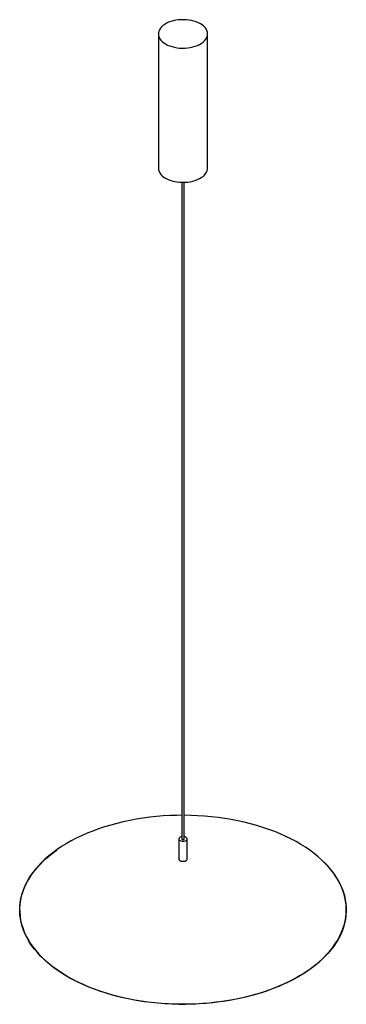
# Paper-space layout '_Isométrica' of a CAD drawing. Header units: millimetres. Extents: x -199 to 199, y -115 to 1084.
import ezdxf

# ---------------------------------------------------------------- set-up
doc = ezdxf.new("R2010")
doc.units = ezdxf.units.MM

psp = doc.layouts.new('_Isométrica')

# ---------------------------------------------------------------- linework, layer by layer
at = {"color": 7, "linetype": 'Continuous', "lineweight": 25}
for p, q in [((-30, 1066.4), (-30, 903.1)), ((30, 903.1), (30, 1066.4)), ((-1.5, 885.8), (-1.5, 86.6)), ((1.5, 86.6), (1.5, 885.8)), ((-5, 86.6), (-5, 62.1)), ((5, 62.1), (5, 86.6))]:
    psp.add_line(p, q, dxfattribs=at)
at = {"color": 7, "linetype": 'Continuous', "lineweight": 25, "flags": 128}
for points in [[(-21.2, 1054.2), (-18.8, 1052.9), (-16.2, 1051.8), (-13.3, 1050.9), (-10.3, 1050.1), (-7.2, 1049.6), (-4.1, 1049.2), (-0.8, 1049.1), (2.4, 1049.1), (5.7, 1049.4), (8.8, 1049.8), (11.9, 1050.5), (14.8, 1051.3), (17.5, 1052.3), (20, 1053.5), (22.3, 1054.8), (24.4, 1056.3), (26.1, 1057.9), (27.6, 1059.6), (28.7, 1061.3), (29.5, 1063.1), (29.9, 1065), (30, 1066.9), (29.7, 1068.7), (29.1, 1070.6), (28.2, 1072.4), (26.9, 1074.1), (25.3, 1075.7), (23.4, 1077.3), (21.2, 1078.6), (18.8, 1079.9), (16.2, 1081), (13.3, 1081.9), (10.3, 1082.7), (7.2, 1083.2), (4.1, 1083.6), (0.8, 1083.7), (-2.4, 1083.7), (-5.7, 1083.4), (-8.8, 1083), (-11.9, 1082.3), (-14.8, 1081.5), (-17.5, 1080.5), (-20, 1079.3), (-22.3, 1078), (-24.4, 1076.5), (-26.1, 1074.9), (-27.6, 1073.2), (-28.7, 1071.5), (-29.5, 1069.7), (-29.9, 1067.8), (-30, 1065.9), (-29.7, 1064.1), (-29.1, 1062.2), (-28.2, 1060.4), (-26.9, 1058.7), (-25.3, 1057.1), (-23.4, 1055.6), (-21.2, 1054.2)], [(-30, 903.1), (-30, 902.6), (-29.7, 900.8), (-29.1, 898.9), (-28.2, 897.1), (-26.9, 895.4), (-25.3, 893.8), (-23.4, 892.2), (-21.2, 890.8)], [(-21.2, 890.8), (-18.8, 889.6), (-16.2, 888.5), (-13.3, 887.6), (-10.3, 886.8), (-7.2, 886.3), (-4.1, 885.9), (-0.8, 885.8), (2.4, 885.8), (5.7, 886.1), (8.8, 886.5), (11.9, 887.2), (14.8, 888), (17.5, 889), (20, 890.2), (22.3, 891.5), (24.4, 893), (26.1, 894.6), (27.6, 896.3), (28.7, 898), (29.5, 899.8), (29.9, 901.7), (30, 903.1)], [(-1.5, 115.2), (-7.3, 115.1), (-15.7, 114.8), (-24.1, 114.4), (-32.4, 113.7), (-40.6, 112.8), (-48.8, 111.7), (-56.9, 110.4), (-64.9, 108.9), (-72.8, 107.2), (-80.5, 105.4), (-88.1, 103.3), (-95.5, 101.1), (-102.8, 98.7), (-109.9, 96.1), (-116.8, 93.3), (-123.5, 90.4), (-130, 87.3), (-136.2, 84.1), (-142.2, 80.7), (-147.9, 77.2), (-153.4, 73.5), (-158.6, 69.7), (-163.6, 65.8), (-168.2, 61.7), (-172.5, 57.6), (-176.6, 53.3), (-180.3, 49), (-183.7, 44.6), (-186.7, 40.1), (-189.5, 35.5), (-191.9, 30.8), (-193.9, 26.1), (-195.6, 21.4), (-197, 16.6), (-198, 11.8), (-198.7, 7), (-199, 2.1), (-198.9, -2.7), (-198.5, -7.6), (-197.8, -12.4), (-196.7, -17.2), (-195.2, -21.9), (-193.4, -26.7), (-191.3, -31.4), (-188.8, -36), (-186, -40.6), (-182.8, -45), (-179.4, -49.5), (-175.6, -53.8), (-171.5, -58), (-167.1, -62.1), (-162.3, -66.1), (-157.4, -70), (-152.1, -73.8), (-146.5, -77.4), (-140.7, -80.9)], [(-140.7, -80.9), (-134.7, -84.3), (-128.4, -87.5), (-121.8, -90.5), (-115.1, -93.4), (-108.2, -96.1), (-101, -98.7), (-93.7, -101), (-86.2, -103.2), (-78.6, -105.2), (-70.8, -107.1), (-62.9, -108.7), (-54.9, -110.1), (-46.8, -111.4), (-38.6, -112.4), (-30.3, -113.2), (-22, -113.9), (-13.6, -114.3), (-5.2, -114.5), (3.1, -114.6), (11.5, -114.4), (19.9, -114), (28.2, -113.4), (36.5, -112.6), (44.7, -111.6), (52.9, -110.4), (60.9, -109.1), (68.8, -107.5), (76.6, -105.7), (84.3, -103.7), (91.8, -101.6), (99.2, -99.3), (106.4, -96.8), (113.4, -94.1), (120.2, -91.3), (126.8, -88.3), (133.1, -85.1), (139.2, -81.8), (145.1, -78.3), (150.7, -74.7), (156.1, -71), (161.1, -67.1), (165.9, -63.1), (170.4, -59), (174.6, -54.8), (178.4, -50.5), (182, -46.2), (185.2, -41.7), (188.1, -37.1), (190.7, -32.5), (192.9, -27.9), (194.8, -23.1), (196.4, -18.4), (197.5, -13.6), (198.4, -8.8), (198.9, -3.9), (199, 0.9), (198.8, 5.8), (198.2, 10.6), (197.3, 15.4), (196, 20.2), (194.4, 25), (192.4, 29.7), (190.1, 34.3), (187.4, 38.9), (184.5, 43.4), (181.1, 47.9), (177.5, 52.3), (173.6, 56.5), (169.3, 60.7), (164.7, 64.8), (159.9, 68.7), (154.7, 72.6), (149.3, 76.3), (143.7, 79.8), (137.7, 83.2), (131.5, 86.5), (125.1, 89.6), (118.5, 92.6), (111.7, 95.4), (104.6, 98), (97.4, 100.5), (90, 102.8), (82.4, 104.9), (74.7, 106.8), (66.9, 108.5), (58.9, 110.1), (50.8, 111.4), (42.7, 112.5), (34.4, 113.5), (26.1, 114.2), (17.8, 114.7), (9.4, 115.1), (1.5, 115.2)], [(-1.5, 89.3), (-2.1, 89.2), (-3.3, 88.7), (-4.2, 88.1), (-4.8, 87.4), (-5, 86.7), (-4.9, 85.9), (-4.4, 85.1), (-3.5, 84.5)], [(-3.5, 84.5), (-2.5, 84), (-1.2, 83.7), (0.2, 83.7), (1.5, 83.8), (2.7, 84.1), (3.8, 84.7), (4.5, 85.3), (4.9, 86.1), (5, 86.8), (4.7, 87.6), (4, 88.3), (3, 88.9), (1.8, 89.2), (1.5, 89.3)], [(-1.5, 86.6), (-1.4, 86.2), (-1.1, 85.9)], [(-1.1, 85.9), (-0.6, 85.8), (0, 85.7), (0.6, 85.8), (1.1, 85.9), (1.4, 86.2), (1.5, 86.6)], [(171.3, 58.4), (171.4, 58.3), (175.5, 54.1), (179.3, 49.8), (182.8, 45.3), (185.9, 40.9), (188.7, 36.3), (191.2, 31.7), (193.4, 27), (195.2, 22.3), (196.6, 17.5), (197.7, 12.7), (198.5, 7.9), (198.9, 3), (198.9, -1.8), (198.6, -6.7), (197.9, -11.5), (196.9, -16.3), (195.6, -21.1), (193.8, -25.8), (191.8, -30.5), (189.4, -35.1), (186.7, -39.7), (183.6, -44.2), (180.2, -48.7), (176.5, -53), (172.5, -57.2), (168.1, -61.4), (163.5, -65.4), (158.6, -69.4), (153.4, -73.1), (147.9, -76.8), (142.1, -80.3), (136.2, -83.7), (129.9, -87), (123.4, -90.1), (116.8, -93), (109.9, -95.7), (102.8, -98.3), (95.5, -100.7), (88.1, -103), (80.5, -105), (72.7, -106.9), (64.9, -108.6), (56.9, -110.1), (48.8, -111.3), (40.6, -112.4), (32.4, -113.3), (24.1, -114), (15.7, -114.5), (7.3, -114.8), (-1, -114.8), (-9.4, -114.7), (-17.8, -114.4), (-26.1, -113.8), (-34.4, -113.1), (-42.7, -112.2), (-50.8, -111), (-58.9, -109.7), (-66.8, -108.2), (-74.7, -106.4), (-82.4, -104.5), (-89.9, -102.4), (-97.3, -100.2), (-104.6, -97.7), (-111.6, -95.1), (-118.5, -92.3), (-125.1, -89.3), (-131.5, -86.2), (-137.7, -82.9), (-143.6, -79.5), (-149.3, -75.9), (-154.7, -72.2), (-159.8, -68.4), (-164.7, -64.4), (-169.2, -60.4), (-173.5, -56.2), (-177.4, -51.9), (-181.1, -47.6), (-184.4, -43.1), (-187.4, -38.6), (-190, -34), (-192.3, -29.3), (-194.3, -24.6), (-195.9, -19.9), (-197.2, -15.1), (-198.1, -10.3), (-198.7, -5.4), (-198.9, -0.6), (-198.8, 4.2), (-198.3, 9.1), (-197.5, 13.9), (-196.3, 18.7), (-194.7, 23.4), (-192.9, 28.2), (-190.6, 32.8), (-188.1, 37.4), (-185.2, 42), (-181.9, 46.5), (-178.4, 50.8), (-174.5, 55.1), (-170.3, 59.3), (-165.8, 63.4), (-161.1, 67.4), (-156, 71.3), (-153.8, 72.9)], [(-3.5, 60), (-2.5, 59.5), (-1.2, 59.3), (0.2, 59.2), (1.5, 59.3), (2.7, 59.6), (3.8, 60.2), (4.5, 60.8), (4.9, 61.6), (5, 62.1)]]:
    psp.add_lwpolyline(points, dxfattribs=at)
at = {"color": 7, "linetype": 'Continuous', "lineweight": 25}
psp.add_arc((-2.5, 62.3), 2.49, 185.3828, 245.9373, dxfattribs=at)

doc.saveas('drawing.dxf')
